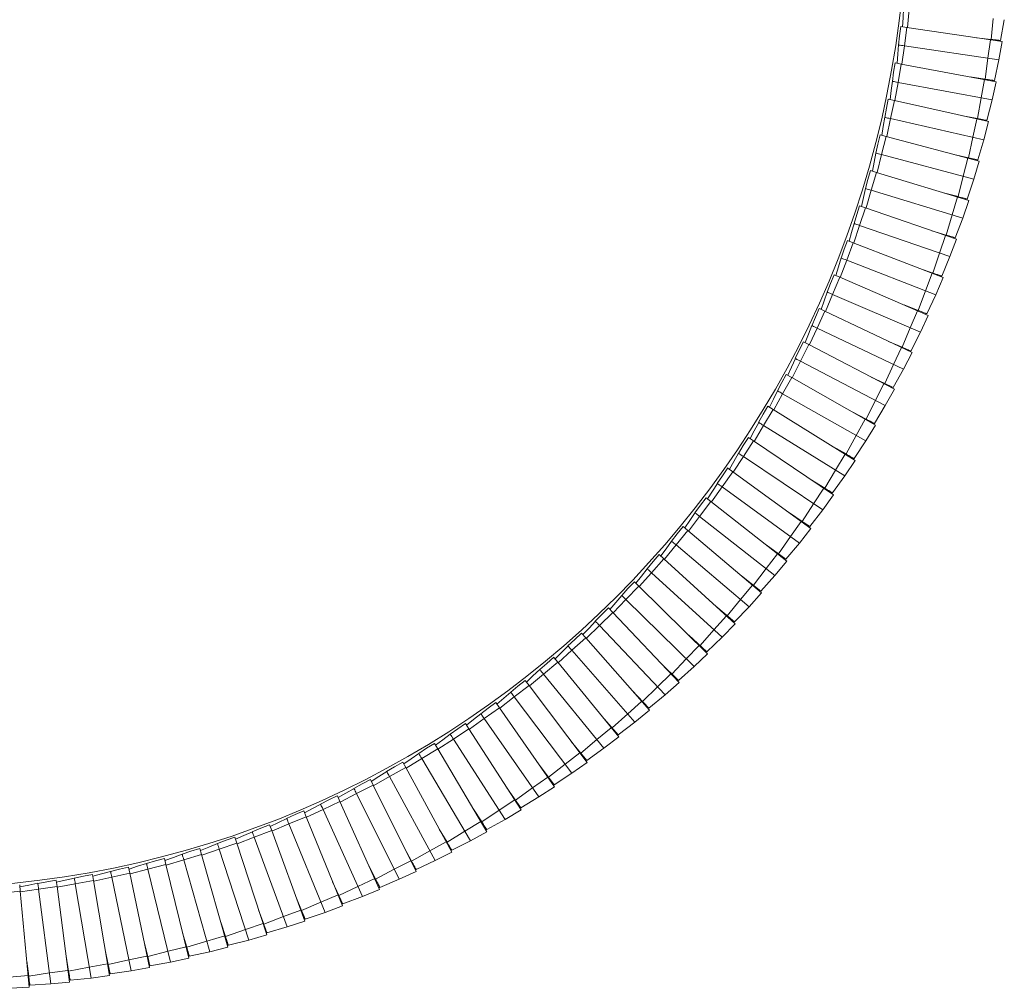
# Model space of a CAD drawing. Header units: millimetres. Extents: x -471 to 561, y -818 to 504.
# Tile 7 of 9: x 82 to 533, y -501 to -58. Entities that reach past the tile are written whole.
import ezdxf

# ---------------------------------------------------------------- set-up
doc = ezdxf.new("R2010")
doc.units = ezdxf.units.MM

msp = doc.modelspace()

# ---------------------------------------------------------------- linework, layer by layer
at = {"color": 8, "linetype": 'Continuous', "lineweight": 15}
for p, q in [((489.27, -52.67), (488.47, -61.09)), ((487.01, -69.5), (485.9, -77.89)), ((484.13, -86.24), (482.72, -94.58)), ((480.64, -102.85), (478.94, -111)), ((476.53, -119.33), (474.51, -127.54)), ((471.82, -135.64), (469.49, -143.77)), ((466.51, -151.77), (463.92, -159.68)), ((460.61, -167.69), (457.68, -175.63)), ((454.12, -183.38), (450.9, -191.21)), ((447.05, -198.82), (443.61, -206.4)), ((439.42, -213.99), (435.64, -221.56)), ((431.24, -228.87), (427.18, -236.29)), ((422.51, -243.43), (418.18, -250.7)), ((413.25, -257.67), (408.65, -264.77)), ((403.47, -271.55), (398.61, -278.47)), ((393.18, -285.06), (388.07, -291.8)), ((382.4, -298.18), (377.05, -304.72)), ((371.15, -310.89), (365.55, -317.23)), ((359.43, -323.18), (353.6, -329.31)), ((347.26, -335.02), (341.32, -340.84)), ((334.67, -346.41), (328.41, -352.1)), ((321.66, -357.33), (315.2, -362.78)), ((308.26, -367.76), (301.6, -372.97)), ((294.49, -377.68), (287.75, -382.56)), ((280.35, -387.09), (273.32, -391.79)), ((265.88, -395.97), (258.68, -400.41)), ((251.09, -404.31), (243.85, -408.42)), ((236, -412.1), (228.49, -416)), ((220.64, -419.33), (212.99, -422.94)), ((205.01, -425.98), (197.24, -429.31)), ((189.15, -432.05), (181.26, -435.09)), ((173.08, -437.53), (165.08, -440.28)), ((156.82, -442.41), (148.72, -444.86)), ((123.81, -450.36), (115.55, -452.2)), ((140.39, -446.69), (132.34, -448.8)), ((107.11, -453.41), (98.79, -454.95)), ((90.3, -455.85), (82.07, -457.06))]:
    msp.add_line(p, q, dxfattribs=at)
at = {"color": 7, "linetype": 'Continuous', "lineweight": 15}
for p, q in [((527.77, -56.96), (526.86, -66.55)), ((532.82, -57.52), (531.11, -67.03)), ((488.2, -61.05), (485.37, -60.63)), ((488.2, -61.05), (487.01, -69.5)), ((488.2, -61.05), (531.89, -67.56)), ((520, -65.79), (526.86, -66.55)), ((526.52, -66.76), (525.33, -75.21)), ((526.4, -66.47), (526.36, -66.73)), ((530.32, -67.32), (530.37, -66.95)), ((531.89, -67.56), (530.35, -75.96)), ((487.01, -69.5), (530.35, -75.96)), ((525.33, -75.21), (524.07, -84.76)), ((530.35, -75.96), (528.3, -85.39)), ((485.63, -77.84), (482.82, -77.31)), ((485.63, -77.84), (484.13, -86.24)), ((485.63, -77.84), (529.05, -85.95)), ((517.23, -83.74), (524.07, -84.76)), ((523.71, -84.96), (522.21, -93.35)), ((523.61, -84.66), (523.56, -84.93)), ((527.49, -85.66), (527.56, -85.28)), ((484.13, -86.24), (527.2, -94.29)), ((529.05, -85.95), (527.2, -94.29)), ((482.45, -94.51), (479.65, -93.88)), ((482.45, -94.51), (480.64, -102.85)), ((482.45, -94.51), (525.53, -104.23)), ((522.21, -93.35), (520.6, -102.86)), ((527.2, -94.29), (524.8, -103.64)), ((480.64, -102.85), (523.38, -112.49)), ((513.81, -101.59), (520.6, -102.86)), ((520.24, -103.04), (518.43, -111.37)), ((520.14, -102.74), (520.09, -103)), ((523.99, -103.88), (524.07, -103.51)), ((525.53, -104.23), (523.38, -112.49)), ((478.65, -111.06), (475.88, -110.33)), ((478.65, -111.06), (476.53, -119.33)), ((478.65, -111.06), (521.35, -122.36)), ((518.43, -111.37), (516.47, -120.81)), ((523.38, -112.49), (520.64, -121.75)), ((476.53, -119.33), (518.89, -130.54)), ((509.73, -119.29), (516.47, -120.81)), ((516.1, -120.97), (513.98, -129.24)), ((516.02, -120.67), (515.91, -121.09)), ((519.82, -121.96), (519.91, -121.59)), ((521.35, -122.36), (518.89, -130.54)), ((474.24, -127.46), (471.5, -126.63)), ((474.24, -127.46), (471.82, -135.64)), ((474.24, -127.46), (516.49, -140.33)), ((513.98, -129.24), (511.67, -138.6)), ((518.89, -130.54), (515.81, -139.69)), ((471.82, -135.64), (513.74, -148.41)), ((504.99, -136.83), (511.67, -138.6)), ((511.3, -138.75), (508.88, -146.93)), ((514.98, -139.87), (515.09, -139.5)), ((469.23, -143.68), (466.51, -151.77)), ((469.23, -143.68), (466.52, -142.75)), ((469.23, -143.68), (510.98, -158.11)), ((516.49, -140.33), (513.74, -148.41)), ((508.88, -146.93), (506.23, -156.19)), ((513.74, -148.41), (510.32, -157.44)), ((466.51, -151.77), (507.92, -166.08)), ((499.61, -154.18), (506.23, -156.19)), ((505.85, -156.33), (503.13, -164.42)), ((505.77, -156.06), (505.7, -156.28)), ((509.48, -157.59), (509.6, -157.22)), ((463.62, -159.71), (460.61, -167.69)), ((463.62, -159.71), (460.95, -158.67)), ((463.62, -159.71), (504.81, -175.66)), ((510.98, -158.11), (507.92, -166.08)), ((503.13, -164.42), (500.13, -173.58)), ((507.92, -166.08), (504.17, -174.98)), ((460.61, -167.69), (501.46, -183.52)), ((493.6, -171.32), (500.13, -173.58)), ((457.43, -175.52), (454.12, -183.38)), ((457.43, -175.52), (454.8, -174.39)), ((457.43, -175.52), (498, -192.98)), ((499.75, -173.7), (496.73, -181.68)), ((499.7, -173.39), (499.6, -173.65)), ((504.81, -175.66), (501.46, -183.52)), ((503.33, -175.09), (503.47, -174.74)), ((454.12, -183.38), (494.36, -200.71)), ((496.73, -181.68), (493.4, -190.73)), ((501.46, -183.52), (497.38, -192.27)), ((486.95, -188.23), (493.4, -190.73)), ((450.65, -191.09), (447.05, -198.82)), ((450.65, -191.09), (448.07, -189.86)), ((450.65, -191.09), (490.55, -210.04)), ((493.01, -190.84), (489.7, -198.7)), ((492.96, -190.56), (492.81, -190.91)), ((498, -192.98), (494.36, -200.71)), ((496.54, -192.36), (496.69, -192.01)), ((447.05, -198.82), (486.63, -217.63)), ((489.7, -198.7), (486.04, -207.61)), ((494.36, -200.71), (489.96, -209.31)), ((443.31, -206.39), (439.42, -213.99)), ((443.31, -206.39), (440.77, -205.07)), ((443.31, -206.39), (482.47, -226.81)), ((479.69, -204.88), (486.04, -207.61)), ((485.6, -207.43), (485.48, -207.7)), ((485.64, -207.71), (482.05, -215.45)), ((490.55, -210.04), (486.63, -217.63)), ((489.12, -209.36), (489.28, -209.01)), ((439.42, -213.99), (478.28, -234.24)), ((482.05, -215.45), (478.06, -224.22)), ((435.4, -221.42), (432.91, -220)), ((486.63, -217.63), (481.92, -226.05)), ((435.4, -221.42), (431.24, -228.87)), ((435.4, -221.42), (473.79, -243.27)), ((471.81, -221.25), (478.06, -224.22)), ((477.66, -224.3), (473.78, -231.9)), ((477.63, -224.02), (477.52, -224.23)), ((431.24, -228.87), (469.32, -250.54)), ((482.47, -226.81), (478.28, -234.24)), ((481.07, -226.08), (481.24, -225.74)), ((473.78, -231.9), (469.47, -240.52)), ((478.28, -234.24), (473.26, -242.49)), ((426.94, -236.14), (422.51, -243.43)), ((426.94, -236.14), (424.51, -234.64)), ((426.94, -236.14), (464.5, -259.4)), ((463.34, -237.32), (469.47, -240.52)), ((422.51, -243.43), (459.77, -266.5)), ((469.07, -240.58), (464.91, -248.03)), ((469.05, -240.3), (468.93, -240.51)), ((473.79, -243.27), (469.32, -250.54)), ((472.41, -242.48), (472.59, -242.15)), ((464.91, -248.03), (460.28, -256.49)), ((417.95, -250.54), (413.25, -257.67)), ((417.95, -250.54), (415.57, -248.95)), ((417.95, -250.54), (454.62, -275.17)), ((469.32, -250.54), (464, -258.6)), ((454.28, -253.07), (460.28, -256.49)), ((459.88, -256.54), (455.45, -263.83)), ((459.87, -256.25), (459.75, -256.46)), ((413.25, -257.67), (449.63, -282.09)), ((464.5, -259.4), (459.77, -266.5)), ((463.15, -258.56), (463.35, -258.23)), ((408.43, -264.6), (403.47, -271.55)), ((408.43, -264.6), (406.11, -262.92)), ((408.43, -264.6), (444.16, -290.56)), ((455.45, -263.83), (450.51, -272.1)), ((444.64, -268.47), (450.51, -272.1)), ((459.77, -266.5), (454.15, -274.36)), ((403.47, -271.55), (438.92, -297.3)), ((450.11, -272.14), (445.41, -279.26)), ((454.62, -275.17), (449.63, -282.09)), ((450.11, -271.86), (449.98, -272.05)), ((453.3, -274.28), (453.51, -273.96)), ((398.39, -278.3), (393.18, -285.06)), ((398.39, -278.3), (396.14, -276.53)), ((398.39, -278.3), (433.14, -305.56)), ((445.41, -279.26), (440.17, -287.35)), ((434.44, -283.5), (440.17, -287.35)), ((449.63, -282.09), (443.72, -289.74)), ((393.18, -285.06), (427.66, -312.1)), ((439.77, -287.37), (434.81, -294.32)), ((439.78, -287.09), (439.65, -287.28)), ((387.86, -291.62), (382.4, -298.18)), ((387.86, -291.62), (385.68, -289.77)), ((387.86, -291.62), (421.58, -320.15)), ((444.16, -290.56), (438.92, -297.3)), ((442.88, -289.63), (443.1, -289.32)), ((434.81, -294.32), (429.28, -302.21)), ((438.92, -297.3), (432.74, -304.72)), ((382.4, -298.18), (415.85, -326.48)), ((428.87, -302.21), (423.66, -308.97)), ((423.69, -298.14), (432.74, -304.72)), ((376.84, -304.54), (371.15, -310.89)), ((376.84, -304.54), (374.73, -302.61)), ((376.84, -304.54), (409.48, -334.29)), ((433.14, -305.56), (427.66, -312.1)), ((431.9, -304.59), (432.13, -304.28)), ((371.15, -310.89), (403.53, -340.41)), ((423.66, -308.97), (417.84, -316.65)), ((365.36, -317.04), (363.31, -315.03)), ((412.4, -312.38), (421.2, -319.29)), ((427.66, -312.1), (421.2, -319.29)), ((365.36, -317.04), (359.43, -323.18)), ((365.36, -317.04), (396.88, -347.98)), ((417.44, -316.64), (411.98, -323.2)), ((421.58, -320.15), (415.85, -326.48)), ((417.47, -316.36), (417.32, -316.54)), ((420.37, -319.12), (420.62, -318.83)), ((359.43, -323.18), (390.7, -353.87)), ((411.98, -323.2), (405.88, -330.66)), ((353.41, -329.11), (347.26, -335.02)), ((353.41, -329.11), (351.45, -327.03)), ((353.41, -329.11), (383.77, -361.19)), ((400.6, -326.19), (409.14, -333.42)), ((415.85, -326.48), (409.14, -333.42)), ((405.47, -330.64), (399.78, -336.99)), ((405.51, -330.36), (405.36, -330.53)), ((408.32, -333.22), (408.57, -332.94)), ((347.26, -335.02), (377.38, -366.85)), ((399.78, -336.99), (393.4, -344.22)), ((409.48, -334.29), (403.53, -340.41)), ((341.03, -340.73), (334.67, -346.41)), ((341.03, -340.73), (339.14, -338.58)), ((341.03, -340.73), (370.18, -373.92)), ((388.3, -339.56), (396.56, -347.1)), ((403.53, -340.41), (396.56, -347.1)), ((334.67, -346.41), (363.59, -379.33)), ((393, -344.18), (387.07, -350.32)), ((393.05, -343.9), (392.89, -344.07)), ((395.75, -346.87), (396.01, -346.6)), ((328.23, -351.88), (321.66, -357.33)), ((328.23, -351.88), (326.42, -349.66)), ((328.23, -351.88), (356.14, -386.12)), ((387.07, -350.32), (380.44, -357.3)), ((396.88, -347.98), (390.7, -353.87)), ((375.51, -352.46), (383.49, -360.3)), ((390.7, -353.87), (383.49, -360.3)), ((315.03, -362.56), (313.3, -360.27)), ((321.66, -357.33), (349.34, -391.3)), ((380.04, -357.25), (373.89, -363.17)), ((380.1, -356.97), (379.93, -357.14)), ((382.68, -360.04), (382.96, -359.78)), ((315.03, -362.56), (308.26, -367.76)), ((315.03, -362.56), (341.65, -397.81)), ((362.25, -364.88), (369.94, -373.01)), ((373.89, -363.17), (367, -369.9)), ((383.77, -361.19), (377.38, -366.85)), ((308.26, -367.76), (334.67, -402.72)), ((366.6, -369.84), (360.24, -375.52)), ((366.67, -369.56), (366.5, -369.72)), ((377.38, -366.85), (369.94, -373.01)), ((301.44, -372.74), (294.49, -377.68)), ((301.44, -372.74), (299.8, -370.39)), ((301.44, -372.74), (326.74, -408.95)), ((370.18, -373.92), (363.59, -379.33)), ((369.14, -372.72), (369.42, -372.47)), ((294.49, -377.68), (319.58, -413.6)), ((348.54, -376.81), (355.92, -385.21)), ((360.24, -375.52), (353.1, -382)), ((287.48, -382.41), (280.35, -387.09)), ((287.48, -382.41), (285.93, -380)), ((287.48, -382.41), (311.43, -419.53)), ((352.71, -381.92), (346.14, -387.36)), ((352.79, -381.65), (352.61, -381.8)), ((363.59, -379.33), (355.92, -385.21)), ((280.35, -387.09), (304.1, -423.91)), ((346.14, -387.36), (338.77, -393.57)), ((356.14, -386.12), (349.34, -391.3)), ((355.14, -384.9), (355.43, -384.65)), ((273.18, -391.56), (265.88, -395.97)), ((273.18, -391.56), (271.72, -389.09)), ((273.18, -391.56), (295.73, -429.53)), ((334.4, -388.21), (341.47, -396.89)), ((349.34, -391.3), (341.47, -396.89)), ((265.88, -395.97), (288.25, -433.65)), ((338.38, -393.47), (331.61, -398.67)), ((338.47, -393.21), (338.28, -393.35)), ((340.69, -396.54), (341, -396.31)), ((258.55, -400.17), (251.09, -404.31)), ((258.55, -400.17), (257.18, -397.65)), ((258.55, -400.17), (279.68, -438.95)), ((319.85, -399.09), (326.59, -408.02)), ((331.61, -398.67), (324.02, -404.61)), ((341.65, -397.81), (334.67, -402.72)), ((243.61, -408.24), (242.33, -405.67)), ((251.09, -404.31), (272.06, -442.79)), ((323.63, -404.5), (316.67, -409.44)), ((323.73, -404.23), (323.43, -404.45)), ((334.67, -402.72), (326.59, -408.02)), ((243.61, -408.24), (236, -412.1)), ((243.61, -408.24), (263.29, -447.77)), ((304.91, -409.42), (311.32, -418.59)), ((316.67, -409.44), (308.87, -415.09)), ((326.74, -408.95), (319.58, -413.6)), ((325.83, -407.65), (326.14, -407.42)), ((228.38, -415.74), (227.2, -413.14)), ((236, -412.1), (255.53, -451.32)), ((308.48, -414.96), (301.35, -419.65)), ((308.59, -414.7), (308.4, -414.83)), ((319.58, -413.6), (311.32, -418.59)), ((228.38, -415.74), (220.64, -419.33)), ((220.64, -419.33), (238.7, -459.24)), ((228.38, -415.74), (246.59, -455.98)), ((289.6, -419.2), (293.34, -425)), ((311.43, -419.53), (304.1, -423.91)), ((310.57, -418.19), (310.89, -417.98)), ((212.88, -422.69), (205.01, -425.98)), ((212.88, -422.69), (211.8, -420.03)), ((212.88, -422.69), (229.6, -463.57)), ((301.35, -419.65), (293.34, -425)), ((304.1, -423.91), (295.66, -428.6)), ((197.14, -429.05), (196.16, -426.36)), ((205.01, -425.98), (221.59, -466.54)), ((273.93, -428.4), (277.46, -434.34)), ((292.96, -424.86), (285.66, -429.28)), ((293.08, -424.61), (292.88, -424.73)), ((294.93, -428.17), (295.25, -427.97)), ((181.18, -434.83), (180.29, -432.1)), ((197.14, -429.05), (189.15, -432.05)), ((189.15, -432.05), (204.23, -473.19)), ((197.14, -429.05), (212.33, -470.52)), ((285.66, -429.28), (277.46, -434.34)), ((295.73, -429.53), (288.25, -433.65)), ((165.01, -440.01), (164.22, -437.26)), ((181.18, -434.83), (173.08, -437.53)), ((173.08, -437.53), (186.62, -479.2)), ((181.18, -434.83), (194.82, -476.83)), ((257.94, -437.01), (261.24, -443.08)), ((277.09, -434.19), (269.63, -438.33)), ((277.22, -433.93), (277.01, -434.05)), ((278.93, -437.56), (279.26, -437.37)), ((288.25, -433.65), (279.64, -438.02)), ((148.66, -444.59), (147.98, -441.81)), ((165.01, -440.01), (156.82, -442.41)), ((165.01, -440.01), (177.09, -482.49)), ((269.63, -438.33), (261.24, -443.08)), ((279.68, -438.95), (272.06, -442.79)), ((132.15, -448.57), (131.57, -445.76)), ((148.66, -444.59), (140.39, -446.69)), ((148.66, -444.59), (159.17, -487.49)), ((156.82, -442.41), (168.81, -484.56)), ((241.63, -445.03), (244.72, -451.22)), ((260.87, -442.91), (253.27, -446.78)), ((261.05, -442.65), (260.81, -442.78)), ((262.59, -446.36), (262.93, -446.18)), ((272.06, -442.79), (263.29, -446.84)), ((115.51, -451.93), (115.03, -449.11)), ((132.15, -448.57), (123.81, -450.36)), ((123.81, -450.36), (132.66, -493.27)), ((132.15, -448.57), (141.07, -491.83)), ((140.39, -446.69), (150.81, -489.25)), ((244.35, -451.04), (236.61, -454.62)), ((244.5, -450.8), (244.29, -450.9)), ((253.27, -446.78), (244.72, -451.22)), ((263.29, -447.77), (255.53, -451.32)), ((81.91, -456.8), (81.64, -453.95)), ((98.75, -454.68), (90.3, -455.85)), ((98.75, -454.68), (98.38, -451.84)), ((98.75, -454.68), (104.45, -498.48)), ((115.51, -451.93), (107.11, -453.41)), ((107.11, -453.41), (114.36, -496.63)), ((115.51, -451.93), (122.82, -495.49)), ((225.05, -452.44), (227.9, -458.74)), ((236.61, -454.62), (227.9, -458.74)), ((245.94, -454.54), (246.29, -454.38)), ((255.53, -451.32), (246.62, -455.05)), ((81.91, -456.8), (73.42, -457.66)), ((81.91, -456.8), (85.98, -500.78)), ((90.3, -455.85), (95.95, -499.3)), ((208.2, -459.24), (210.81, -465.63)), ((227.54, -458.54), (219.67, -461.84)), ((227.7, -458.31), (227.49, -458.4)), ((238.7, -459.24), (229.66, -462.63)), ((246.59, -455.98), (238.7, -459.24)), ((219.67, -461.84), (210.81, -465.63)), ((229.6, -463.57), (221.59, -466.54)), ((229, -462.1), (229.35, -461.95)), ((191.11, -465.4), (193.49, -471.89)), ((202.48, -468.43), (193.49, -471.89)), ((210.47, -465.43), (202.48, -468.43)), ((210.63, -465.2), (210.42, -465.28)), ((211.79, -469.04), (212.15, -468.9)), ((221.59, -466.54), (212.43, -469.59)), ((173.81, -470.93), (175.94, -477.5)), ((193.15, -471.67), (185.05, -474.37)), ((193.32, -471.45), (193.1, -471.52)), ((204.23, -473.19), (194.96, -475.9)), ((212.33, -470.52), (204.23, -473.19)), ((156.31, -475.82), (158.2, -482.47)), ((175.61, -477.27), (167.42, -479.67)), ((175.79, -477.06), (175.57, -477.12)), ((185.05, -474.37), (175.94, -477.5)), ((194.82, -476.83), (186.62, -479.2)), ((194.34, -475.33), (194.7, -475.21)), ((138.64, -480.05), (140.29, -486.77)), ((157.88, -482.22), (149.61, -484.32)), ((158.07, -482.01), (157.84, -482.07)), ((167.42, -479.67), (158.2, -482.47)), ((177.09, -482.49), (168.81, -484.56)), ((176.66, -480.97), (177.03, -480.86)), ((186.62, -479.2), (177.26, -481.57)), ((102.9, -486.56), (104.04, -493.37)), ((120.83, -483.64), (122.23, -490.4)), ((139.97, -486.51), (131.63, -488.3)), ((140.21, -486.3), (139.94, -486.36)), ((149.61, -484.32), (140.29, -486.77)), ((158.79, -485.96), (159.16, -485.86)), ((168.81, -484.56), (159.37, -486.58)), ((84.87, -488.81), (85.77, -495.67)), ((113.52, -491.62), (104.04, -493.37)), ((121.92, -490.14), (113.52, -491.62)), ((122.13, -489.94), (121.9, -489.99)), ((131.63, -488.3), (122.23, -490.4)), ((140.75, -490.28), (141.15, -490.19)), ((150.81, -489.25), (141.3, -490.92)), ((159.17, -487.49), (150.81, -489.25)), ((85.48, -495.38), (76.99, -496.23)), ((85.74, -495.19), (85.47, -495.22)), ((95.3, -494.26), (85.77, -495.67)), ((103.75, -493.09), (95.3, -494.26)), ((103.96, -492.91), (103.73, -492.94)), ((122.82, -495.49), (114.36, -496.63)), ((122.56, -493.93), (122.94, -493.86)), ((132.66, -493.27), (123.09, -494.59)), ((141.07, -491.83), (132.66, -493.27)), ((85.98, -500.78), (77.46, -501.29)), ((95.95, -499.3), (86.32, -499.91)), ((104.45, -498.48), (95.95, -499.3)), ((104.25, -496.91), (104.63, -496.85)), ((114.36, -496.63), (104.75, -497.59))]:
    msp.add_line(p, q, dxfattribs=at)
at = {"color": 7, "linetype": 'Continuous', "lineweight": 15, "flags": 128}
for points in [[(486.62, -52.33), (486.43, -56.65), (486.24, -60.76)], [(485.35, -60.63), (484.79, -64.89), (484.37, -69.16)], [(526.86, -66.55), (527.51, -66.62), (528.27, -66.71), (529.05, -66.8), (529.78, -66.88), (530.37, -66.94), (530.8, -66.99), (531.04, -67.02), (531.11, -67.03)], [(484.38, -69.06), (484.02, -73.37), (483.69, -77.47)], [(482.8, -77.31), (482.08, -81.54), (481.51, -85.8)], [(481.52, -85.7), (481, -89.99), (480.52, -94.08)], [(524.07, -84.76), (524.71, -84.86), (525.47, -84.97), (526.25, -85.09), (526.96, -85.19), (527.56, -85.28), (527.98, -85.35), (528.23, -85.38), (528.3, -85.39)], [(479.64, -93.88), (478.76, -98.09), (478.03, -102.32)], [(478.04, -102.22), (477.37, -106.49), (476.74, -110.56)], [(520.6, -102.86), (521.24, -102.97), (522, -103.12), (522.77, -103.26), (523.48, -103.39), (524.07, -103.5), (524.49, -103.58), (524.73, -103.63), (524.8, -103.64)], [(475.87, -110.33), (474.84, -114.5), (473.94, -118.7)], [(473.96, -118.6), (473.14, -122.84), (472.35, -126.88)], [(516.47, -120.81), (517.1, -120.95), (517.85, -121.12), (518.62, -121.29), (519.32, -121.45), (519.91, -121.58), (520.33, -121.68), (520.57, -121.73), (520.64, -121.75)], [(471.49, -126.62), (470.3, -130.75), (469.26, -134.91)], [(469.28, -134.82), (468.3, -139.03), (467.36, -143.04)], [(511.67, -138.6), (512.3, -138.76), (513.05, -138.96), (513.8, -139.16), (514.5, -139.34), (515.09, -139.5), (515.5, -139.61), (515.74, -139.67), (515.81, -139.69)], [(466.51, -142.74), (465.17, -146.82), (463.97, -150.95)], [(464, -150.86), (462.86, -155.03), (461.78, -159)], [(506.23, -156.19), (506.85, -156.38), (507.58, -156.61), (508.33, -156.84), (509.03, -157.05), (509.6, -157.22), (510.01, -157.35), (510.25, -157.42), (510.32, -157.44)], [(460.94, -158.67), (459.45, -162.7), (458.1, -166.78)], [(458.13, -166.68), (456.84, -170.81), (455.61, -174.74)], [(454.78, -174.38), (453.15, -178.35), (451.65, -182.37)], [(500.13, -173.58), (500.75, -173.79), (501.47, -174.04), (502.21, -174.3), (502.9, -174.54), (503.47, -174.73), (503.87, -174.87), (504.1, -174.95), (504.17, -174.98)], [(451.68, -182.28), (450.24, -186.36), (448.87, -190.24)], [(448.05, -189.85), (446.27, -193.76), (444.63, -197.73)], [(493.4, -190.73), (494, -190.96), (494.72, -191.24), (495.45, -191.52), (496.13, -191.79), (496.69, -192), (497.09, -192.16), (497.32, -192.25), (497.38, -192.27)], [(444.66, -197.64), (443.07, -201.65), (441.55, -205.48)], [(440.75, -205.06), (438.83, -208.9), (437.04, -212.81)], [(486.04, -207.61), (486.63, -207.87), (487.34, -208.18), (488.06, -208.49), (488.73, -208.77), (489.28, -209.01), (489.67, -209.18), (489.9, -209.28), (489.96, -209.31)], [(437.08, -212.72), (435.34, -216.68), (433.68, -220.44)], [(432.9, -220), (430.84, -223.76), (428.9, -227.6)], [(478.06, -224.22), (478.64, -224.5), (479.34, -224.83), (480.04, -225.16), (480.7, -225.48), (481.24, -225.73), (481.63, -225.92), (481.85, -226.02), (481.92, -226.05)], [(428.94, -227.51), (427.06, -231.4), (425.26, -235.1)], [(424.5, -234.63), (422.3, -238.32), (420.22, -242.07)], [(420.26, -241.99), (418.24, -245.81), (416.31, -249.44)], [(469.47, -240.52), (470.04, -240.82), (470.73, -241.17), (471.42, -241.53), (472.06, -241.87), (472.6, -242.15), (472.98, -242.35), (473.19, -242.46), (473.26, -242.49)], [(415.56, -248.94), (413.22, -252.54), (411.01, -256.22)], [(411.06, -256.14), (408.89, -259.88), (406.83, -263.44)], [(460.28, -256.49), (460.85, -256.81), (461.52, -257.19), (462.2, -257.57), (462.83, -257.93), (463.35, -258.23), (463.72, -258.44), (463.93, -258.56), (464, -258.6)], [(406.1, -262.91), (403.63, -266.43), (401.28, -270.02)], [(401.34, -269.94), (399.03, -273.6), (396.84, -277.08)], [(450.51, -272.1), (451.07, -272.45), (451.72, -272.85), (452.38, -273.26), (453, -273.65), (453.51, -273.96), (453.88, -274.19), (454.09, -274.32), (454.15, -274.36)], [(396.13, -276.52), (393.53, -279.95), (391.06, -283.45)], [(391.11, -283.37), (388.67, -286.94), (386.35, -290.34)], [(440.17, -287.35), (440.71, -287.71), (441.35, -288.14), (442, -288.58), (442.6, -288.98), (443.1, -289.32), (443.46, -289.56), (443.66, -289.69), (443.72, -289.74)], [(385.66, -289.76), (382.94, -293.08), (380.34, -296.49)], [(380.39, -296.42), (377.83, -299.89), (375.38, -303.21)], [(374.72, -302.6), (371.88, -305.82), (369.14, -309.13)], [(369.2, -309.06), (366.51, -312.44), (363.95, -315.66)], [(363.3, -315.02), (360.34, -318.14), (357.49, -321.35)], [(357.55, -321.27), (354.74, -324.55), (352.06, -327.67)], [(351.44, -327.02), (348.37, -330.02), (345.4, -333.12)], [(345.46, -333.05), (342.52, -336.22), (339.73, -339.25)], [(339.13, -338.57), (335.96, -341.45), (332.87, -344.44)], [(332.94, -344.38), (329.89, -347.44), (326.99, -350.35)], [(326.42, -349.65), (323.13, -352.42), (319.94, -355.3)], [(320.01, -355.23), (316.85, -358.18), (313.84, -360.98)], [(313.3, -360.26), (309.91, -362.91), (306.62, -365.66)], [(306.69, -365.6), (303.42, -368.43), (300.31, -371.12)], [(299.79, -370.38), (296.31, -372.9), (292.92, -375.53)], [(292.99, -375.47), (289.62, -378.17), (286.41, -380.75)], [(285.92, -379.99), (282.35, -382.38), (278.87, -384.88)], [(278.94, -384.82), (275.47, -387.4), (272.17, -389.86)], [(271.71, -389.08), (268.05, -391.33), (264.48, -393.71)], [(264.55, -393.65), (260.99, -396.1), (257.6, -398.43)], [(257.17, -397.64), (253.43, -399.76), (249.77, -402)], [(242.32, -405.66), (238.51, -407.64), (234.77, -409.74)], [(249.85, -401.95), (246.2, -404.26), (242.73, -406.47)], [(234.85, -409.69), (231.12, -411.87), (227.56, -413.94)], [(227.19, -413.12), (223.31, -414.96), (219.49, -416.92)], [(219.57, -416.87), (215.76, -418.91), (212.14, -420.86)], [(204.04, -423.49), (200.16, -425.39), (196.46, -427.19)], [(211.79, -420.02), (207.85, -421.71), (203.96, -423.53)], [(196.15, -426.35), (192.14, -427.89), (188.19, -429.57)], [(293.34, -425), (293.69, -425.55), (294.11, -426.2), (294.54, -426.85), (294.93, -427.47), (295.26, -427.97), (295.49, -428.33), (295.62, -428.54), (295.66, -428.6)], [(180.29, -432.09), (176.22, -433.48), (172.21, -435.01)], [(188.28, -429.53), (184.33, -431.28), (180.57, -432.95)], [(164.22, -437.24), (160.11, -438.49), (156.04, -439.86)], [(172.3, -434.98), (168.29, -436.58), (164.47, -438.11)], [(277.46, -434.34), (277.79, -434.9), (278.18, -435.56), (278.58, -436.23), (278.96, -436.86), (279.26, -437.38), (279.48, -437.74), (279.61, -437.95), (279.64, -438.02)], [(147.97, -441.8), (143.82, -442.89), (139.71, -444.12)], [(156.13, -439.83), (152.06, -441.29), (148.19, -442.67)], [(131.57, -445.75), (127.38, -446.69), (123.22, -447.76)], [(139.8, -444.09), (135.68, -445.39), (131.75, -446.63)], [(261.24, -443.08), (261.55, -443.65), (261.92, -444.33), (262.3, -445.02), (262.64, -445.65), (262.93, -446.18), (263.14, -446.56), (263.25, -446.77), (263.29, -446.84)], [(106.71, -450.77), (102.5, -451.77), (98.5, -452.72)], [(115.03, -449.09), (110.81, -449.87), (106.62, -450.79)], [(123.31, -447.73), (119.15, -448.89), (115.18, -449.98)], [(90, -453.19), (85.76, -454.03), (81.73, -454.83)], [(98.38, -451.82), (94.13, -452.45), (89.91, -453.21)], [(244.72, -451.22), (245.01, -451.8), (245.35, -452.49), (245.7, -453.19), (246.02, -453.84), (246.29, -454.38), (246.48, -454.76), (246.59, -454.98), (246.62, -455.05)], [(227.9, -458.74), (228.17, -459.33), (228.48, -460.03), (228.81, -460.74), (229.11, -461.41), (229.35, -461.96), (229.53, -462.35), (229.63, -462.57), (229.66, -462.63)], [(210.81, -465.63), (211.06, -466.23), (211.35, -466.95), (211.65, -467.67), (211.92, -468.34), (212.15, -468.9), (212.31, -469.3), (212.4, -469.52), (212.43, -469.59)], [(193.49, -471.89), (193.71, -472.5), (193.98, -473.22), (194.24, -473.96), (194.49, -474.64), (194.7, -475.21), (194.85, -475.61), (194.93, -475.84), (194.96, -475.9)], [(175.94, -477.5), (176.14, -478.12), (176.38, -478.85), (176.62, -479.6), (176.85, -480.29), (177.03, -480.86), (177.16, -481.27), (177.24, -481.5), (177.26, -481.57)], [(158.2, -482.47), (158.38, -483.09), (158.59, -483.83), (158.8, -484.58), (159, -485.28), (159.16, -485.86), (159.28, -486.27), (159.35, -486.51), (159.37, -486.58)], [(140.29, -486.77), (140.44, -487.4), (140.62, -488.15), (140.81, -488.91), (140.98, -489.61), (141.13, -490.2), (141.23, -490.61), (141.29, -490.85), (141.3, -490.92)], [(122.23, -490.4), (122.36, -491.04), (122.51, -491.79), (122.67, -492.56), (122.82, -493.27), (122.94, -493.86), (123.03, -494.28), (123.07, -494.52), (123.09, -494.59)], [(85.77, -495.67), (85.85, -496.31), (85.95, -497.07), (86.05, -497.85), (86.14, -498.57), (86.22, -499.17), (86.28, -499.59), (86.31, -499.83), (86.32, -499.91)], [(104.04, -493.37), (104.15, -494.01), (104.28, -494.77), (104.41, -495.54), (104.53, -496.26), (104.63, -496.85), (104.7, -497.28), (104.74, -497.52), (104.75, -497.59)], [(85.84, -499.21), (86.21, -499.17), (86.22, -499.17)]]:
    msp.add_lwpolyline(points, dxfattribs=at)
at = {"color": 8, "linetype": 'Continuous', "lineweight": 15, "flags": 128}
for points in [[(484.38, -69.11), (484.37, -69.11), (484.49, -69.13), (484.75, -69.16), (485.16, -69.23), (485.68, -69.3), (486.31, -69.4), (487.01, -69.5)], [(481.52, -85.75), (481.51, -85.75), (481.62, -85.77), (481.88, -85.82), (482.29, -85.89), (482.82, -85.99), (483.44, -86.11), (484.13, -86.24)], [(478.04, -102.27), (478.04, -102.27), (478.15, -102.29), (478.41, -102.35), (478.81, -102.44), (479.33, -102.56), (479.95, -102.7), (480.64, -102.85)], [(473.96, -118.65), (473.96, -118.65), (474.06, -118.67), (474.32, -118.74), (474.72, -118.85), (475.24, -118.99), (475.85, -119.15), (476.53, -119.33)], [(469.28, -134.87), (469.27, -134.86), (469.38, -134.9), (469.63, -134.97), (470.03, -135.1), (470.54, -135.25), (471.14, -135.43), (471.82, -135.64)], [(463.99, -150.9), (463.99, -150.9), (464.1, -150.94), (464.35, -151.02), (464.74, -151.16), (465.24, -151.33), (465.84, -151.54), (466.51, -151.77)], [(458.12, -166.73), (458.12, -166.73), (458.22, -166.77), (458.47, -166.86), (458.86, -167.01), (459.35, -167.21), (459.94, -167.43), (460.61, -167.69)], [(451.67, -182.33), (451.67, -182.33), (451.77, -182.37), (452.02, -182.48), (452.39, -182.64), (452.89, -182.85), (453.47, -183.1), (454.12, -183.38)], [(444.65, -197.68), (444.65, -197.68), (444.75, -197.73), (444.99, -197.84), (445.36, -198.02), (445.84, -198.25), (446.41, -198.52), (447.05, -198.82)], [(437.06, -212.76), (437.06, -212.76), (437.16, -212.81), (437.4, -212.93), (437.76, -213.13), (438.24, -213.37), (438.8, -213.66), (439.42, -213.99)], [(428.93, -227.55), (428.92, -227.55), (429.02, -227.61), (429.25, -227.74), (429.61, -227.94), (430.07, -228.21), (430.62, -228.52), (431.24, -228.87)], [(420.25, -242.03), (420.24, -242.03), (420.34, -242.09), (420.57, -242.23), (420.92, -242.45), (421.37, -242.73), (421.91, -243.06), (422.51, -243.43)], [(411.04, -256.18), (411.04, -256.18), (411.13, -256.24), (411.35, -256.39), (411.69, -256.62), (412.14, -256.92), (412.66, -257.27), (413.25, -257.67)], [(401.32, -269.98), (401.31, -269.98), (401.4, -270.04), (401.62, -270.2), (401.95, -270.44), (402.38, -270.76), (402.9, -271.13), (403.47, -271.55)], [(391.09, -283.41), (391.09, -283.41), (391.17, -283.48), (391.38, -283.64), (391.71, -283.9), (392.13, -284.23), (392.63, -284.62), (393.18, -285.06)], [(380.37, -296.46), (380.37, -296.45), (380.45, -296.53), (380.66, -296.7), (380.97, -296.96), (381.38, -297.31), (381.86, -297.72), (382.4, -298.18)], [(369.18, -309.1), (369.18, -309.09), (369.26, -309.17), (369.46, -309.35), (369.76, -309.62), (370.16, -309.98), (370.62, -310.41), (371.15, -310.89)], [(357.53, -321.31), (357.53, -321.31), (357.61, -321.39), (357.8, -321.57), (358.09, -321.86), (358.47, -322.24), (358.92, -322.68), (359.43, -323.18)], [(345.44, -333.09), (345.43, -333.09), (345.51, -333.17), (345.69, -333.36), (345.98, -333.66), (346.34, -334.05), (346.78, -334.51), (347.26, -335.02)], [(332.91, -344.41), (332.91, -344.41), (332.99, -344.49), (333.16, -344.69), (333.43, -345), (333.79, -345.4), (334.2, -345.88), (334.67, -346.41)], [(319.98, -355.27), (319.98, -355.26), (320.05, -355.35), (320.22, -355.56), (320.48, -355.87), (320.82, -356.29), (321.22, -356.78), (321.66, -357.33)], [(306.66, -365.63), (306.66, -365.63), (306.72, -365.72), (306.89, -365.93), (307.13, -366.26), (307.46, -366.69), (307.84, -367.19), (308.26, -367.76)], [(292.96, -375.5), (292.96, -375.5), (293.02, -375.59), (293.18, -375.81), (293.41, -376.14), (293.72, -376.58), (294.08, -377.1), (294.49, -377.68)], [(278.91, -384.86), (278.91, -384.85), (278.97, -384.95), (279.11, -385.17), (279.34, -385.52), (279.63, -385.96), (279.97, -386.5), (280.35, -387.09)], [(264.52, -393.68), (264.52, -393.68), (264.58, -393.78), (264.71, -394.01), (264.92, -394.36), (265.2, -394.82), (265.52, -395.36), (265.88, -395.97)], [(249.82, -401.98), (249.81, -401.97), (249.87, -402.07), (250, -402.3), (250.19, -402.67), (250.45, -403.14), (250.75, -403.69), (251.09, -404.31)], [(234.81, -409.72), (234.81, -409.71), (234.86, -409.81), (234.98, -410.05), (235.17, -410.42), (235.4, -410.9), (235.69, -411.47), (236, -412.1)], [(219.54, -416.9), (219.54, -416.9), (219.58, -417), (219.69, -417.24), (219.86, -417.62), (220.08, -418.1), (220.34, -418.68), (220.64, -419.33)], [(204.01, -423.52), (204, -423.51), (204.05, -423.61), (204.15, -423.86), (204.3, -424.24), (204.51, -424.74), (204.74, -425.32), (205.01, -425.98)], [(188.24, -429.55), (188.24, -429.55), (188.28, -429.65), (188.37, -429.9), (188.51, -430.29), (188.69, -430.79), (188.91, -431.38), (189.15, -432.05)], [(172.26, -435), (172.26, -434.99), (172.29, -435.1), (172.38, -435.35), (172.5, -435.75), (172.67, -436.25), (172.86, -436.86), (173.08, -437.53)], [(156.09, -439.85), (156.09, -439.85), (156.12, -439.96), (156.19, -440.21), (156.31, -440.61), (156.45, -441.12), (156.63, -441.73), (156.82, -442.41)], [(139.76, -444.11), (139.75, -444.1), (139.78, -444.21), (139.84, -444.47), (139.94, -444.87), (140.07, -445.39), (140.22, -446), (140.39, -446.69)], [(106.67, -450.79), (106.67, -450.78), (106.68, -450.89), (106.73, -451.16), (106.8, -451.56), (106.88, -452.09), (106.99, -452.71), (107.11, -453.41)], [(123.27, -447.75), (123.27, -447.75), (123.29, -447.86), (123.35, -448.12), (123.43, -448.52), (123.54, -449.05), (123.67, -449.67), (123.81, -450.36)], [(89.96, -453.21), (89.96, -453.2), (89.97, -453.31), (90.01, -453.58), (90.06, -453.99), (90.13, -454.52), (90.21, -455.14), (90.3, -455.85)]]:
    msp.add_lwpolyline(points, dxfattribs=at)
at = {"color": 7, "linetype": 'Continuous', "lineweight": 15}
msp.add_circle((32.85, -0.01), 455.46, dxfattribs=at)

doc.saveas('drawing.dxf')
